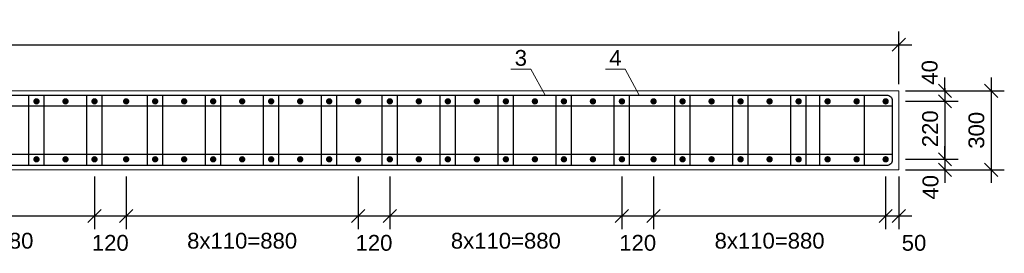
# Model space of a CAD drawing. Extents: x 341 to 3230, y 867 to 1366.
# Tile 3 of 26: x 559 to 708, y 881 to 916. Entities that reach past the tile are written whole.
import ezdxf
from ezdxf.enums import TextEntityAlignment as Align

# ---------------------------------------------------------------- set-up
doc = ezdxf.new("R2010")
doc.units = 0
doc.layers.get('0').update_dxf_attribs({"linetype": 'CONTINUOUS'})
doc.layers.get('Defpoints').update_dxf_attribs({"linetype": 'CONTINUOUS'})
for name, color, linetype, lineweight in [('0.09mm', 2, 'CONTINUOUS', 9), ('0.13mm', 140, 'CONTINUOUS', 13), ('0.25mm', 1, 'CONTINUOUS', 25)]:
    doc.layers.add(name, color=color, linetype=linetype, lineweight=lineweight)
doc.styles.add('ARIAL', font='arial.ttf')
doc.dimstyles.new('MD_e25', dxfattribs={"dimtxt": 2.4, "dimasz": 2, "dimexe": 2, "dimexo": 1, "dimgap": 1, "dimtad": 1, "dimdec": 4, "dimlfac": 25, "dimdsep": 46, "dimtxsty": 'ARIAL', "dimblk1": 'OBLIQUE', "dimblk2": 'OBLIQUE', "dimsah": 1, "dimcen": -2.5, "dimdle": 2, "dimadec": 0, "dimazin": 0, "dimtfac": 1, "dimtdec": 4, "dimtmove": 2, "dimatfit": 3, "dimldrblk": 'OBLIQUE', "dimfxl": 1, "dimtolj": 1, "dimtzin": 0, "dimarcsym": 0})

# ---------------------------------------------------------------- blocks, each defined once
blk = doc.blocks.new('_OBLIQUE')
at = {"color": 0, "linetype": 'ByBlock'}
blk.add_line((-0.5, -0.5), (0.5, 0.5), dxfattribs=at)
blk = doc.blocks.new('*D41')
at = {"layer": '0.09mm', "color": 0, "lineweight": -2, "transparency": 16777216}
for p, q in [((698.87, 905.39), (698.87, 907.39)), ((692.87, 905.39), (700.87, 905.39)), ((698.87, 905.39), (698.87, 903.79)), ((692.87, 903.79), (700.87, 903.79)), ((698.87, 903.79), (698.87, 901.79))]:
    blk.add_line(p, q, dxfattribs=at)
at = {"layer": 'Defpoints', "color": 0, "transparency": 16777216}
for p in [(691.87, 905.39), (691.87, 903.79), (698.87, 903.79)]:
    blk.add_point(p, dxfattribs=at)
at = {"layer": '0.09mm', "color": 0, "lineweight": -2, "transparency": 16777216, "xscale": 2, "yscale": 2, "zscale": 2}
for p, rotation in [((698.87, 905.39), 270), ((698.87, 903.79), 90)]:
    blk.add_blockref('_OBLIQUE', p, dxfattribs=dict(at, rotation=rotation))
at = {"layer": '0.09mm', "color": 0, "transparency": 16777216, "insert": (696.56, 908.18), "char_height": 2.4, "attachment_point": 5, "rotation": 90, "style": 'ARIAL'}
blk.add_mtext('\\A1;40', dxfattribs=at)
blk = doc.blocks.new('*D42')
at = {"layer": '0.09mm', "color": 0, "lineweight": -2, "transparency": 16777216}
for p, q in [((698.87, 905.79), (698.87, 892.99)), ((692.87, 903.79), (700.87, 903.79)), ((692.87, 894.99), (700.87, 894.99))]:
    blk.add_line(p, q, dxfattribs=at)
at = {"layer": 'Defpoints', "color": 0, "transparency": 16777216}
for p in [(691.87, 903.79), (691.87, 894.99), (698.87, 894.99)]:
    blk.add_point(p, dxfattribs=at)
at = {"layer": '0.09mm', "color": 0, "lineweight": -2, "transparency": 16777216, "xscale": 2, "yscale": 2, "zscale": 2}
for p, rotation in [((698.87, 903.79), 90), ((698.87, 894.99), 270)]:
    blk.add_blockref('_OBLIQUE', p, dxfattribs=dict(at, rotation=rotation))
at = {"layer": '0.09mm', "color": 0, "transparency": 16777216, "insert": (696.63, 899.62), "char_height": 2.4, "attachment_point": 5, "rotation": 90, "style": 'ARIAL'}
blk.add_mtext('\\A1;220', dxfattribs=at)
blk = doc.blocks.new('*D43')
at = {"layer": '0.09mm', "color": 0, "lineweight": -2, "transparency": 16777216}
for p, q in [((698.87, 894.99), (698.87, 896.99)), ((692.87, 894.99), (700.87, 894.99)), ((698.87, 894.99), (698.87, 893.39)), ((692.87, 893.39), (700.87, 893.39)), ((698.87, 893.39), (698.87, 891.39))]:
    blk.add_line(p, q, dxfattribs=at)
at = {"layer": 'Defpoints', "color": 0, "transparency": 16777216}
for p in [(691.87, 894.99), (691.87, 893.39), (698.87, 893.39)]:
    blk.add_point(p, dxfattribs=at)
at = {"layer": '0.09mm', "color": 0, "lineweight": -2, "transparency": 16777216, "xscale": 2, "yscale": 2, "zscale": 2}
for p, rotation in [((698.87, 894.99), 270), ((698.87, 893.39), 90)]:
    blk.add_blockref('_OBLIQUE', p, dxfattribs=dict(at, rotation=rotation))
at = {"layer": '0.09mm', "color": 0, "transparency": 16777216, "insert": (696.69, 890.74), "char_height": 2.4, "attachment_point": 5, "rotation": 90, "style": 'ARIAL'}
blk.add_mtext('\\A1;40', dxfattribs=at)
blk = doc.blocks.new('*D44')
at = {"layer": '0.09mm', "color": 0, "lineweight": -2, "transparency": 16777216}
for p, q in [((705.87, 907.39), (705.87, 891.39)), ((692.87, 905.39), (707.87, 905.39)), ((692.87, 893.39), (707.87, 893.39))]:
    blk.add_line(p, q, dxfattribs=at)
at = {"layer": 'Defpoints', "color": 0, "transparency": 16777216}
for p in [(691.87, 905.39), (691.87, 893.39), (705.87, 893.39)]:
    blk.add_point(p, dxfattribs=at)
at = {"layer": '0.09mm', "color": 0, "lineweight": -2, "transparency": 16777216, "xscale": 2, "yscale": 2, "zscale": 2}
for p, rotation in [((705.87, 905.39), 90), ((705.87, 893.39), 270)]:
    blk.add_blockref('_OBLIQUE', p, dxfattribs=dict(at, rotation=rotation))
at = {"layer": '0.09mm', "color": 0, "transparency": 16777216, "insert": (703.65, 899.39), "char_height": 2.4, "attachment_point": 5, "rotation": 90, "style": 'ARIAL'}
blk.add_mtext('\\A1;300', dxfattribs=at)
blk = doc.blocks.new('*D58')
at = {"layer": '0.09mm', "color": 0, "lineweight": -2, "transparency": 16777216}
for p, q in [((534.67, 892.39), (534.67, 884.39)), ((569.87, 892.39), (569.87, 884.39)), ((532.67, 886.39), (571.87, 886.39))]:
    blk.add_line(p, q, dxfattribs=at)
at = {"layer": 'Defpoints', "color": 0, "transparency": 16777216}
for p in [(534.67, 893.39), (569.87, 893.39), (569.87, 886.39)]:
    blk.add_point(p, dxfattribs=at)
at = {"layer": '0.09mm', "color": 0, "lineweight": -2, "transparency": 16777216, "xscale": 2, "yscale": 2, "zscale": 2, "rotation": 180}
blk.add_blockref('_OBLIQUE', (534.67, 886.39), dxfattribs=at)
at = {"layer": '0.09mm', "color": 0, "lineweight": -2, "transparency": 16777216, "xscale": 2, "yscale": 2, "zscale": 2}
blk.add_blockref('_OBLIQUE', (569.87, 886.39), dxfattribs=at)
at = {"layer": '0.09mm', "color": 0, "transparency": 16777216, "insert": (552.27, 882.61), "char_height": 2.4, "attachment_point": 5, "style": 'ARIAL'}
blk.add_mtext('\\A1;8x110=880', dxfattribs=at)
blk = doc.blocks.new('*D59')
at = {"layer": '0.09mm', "color": 0, "lineweight": -2, "transparency": 16777216}
for p, q in [((569.87, 892.39), (569.87, 884.39)), ((574.67, 892.39), (574.67, 884.39)), ((567.87, 886.39), (576.67, 886.39))]:
    blk.add_line(p, q, dxfattribs=at)
at = {"layer": 'Defpoints', "color": 0, "transparency": 16777216}
for p in [(569.87, 893.39), (574.67, 893.39), (574.67, 886.39)]:
    blk.add_point(p, dxfattribs=at)
at = {"layer": '0.09mm', "color": 0, "lineweight": -2, "transparency": 16777216, "xscale": 2, "yscale": 2, "zscale": 2, "rotation": 180}
blk.add_blockref('_OBLIQUE', (569.87, 886.39), dxfattribs=at)
at = {"layer": '0.09mm', "color": 0, "lineweight": -2, "transparency": 16777216, "xscale": 2, "yscale": 2, "zscale": 2}
blk.add_blockref('_OBLIQUE', (574.67, 886.39), dxfattribs=at)
at = {"layer": '0.09mm', "color": 0, "transparency": 16777216, "insert": (572.27, 882.29), "char_height": 2.4, "attachment_point": 5, "style": 'ARIAL'}
blk.add_mtext('\\A1;120', dxfattribs=at)
blk = doc.blocks.new('*D60')
at = {"layer": '0.09mm', "color": 0, "lineweight": -2, "transparency": 16777216}
for p, q in [((574.67, 892.39), (574.67, 884.39)), ((609.87, 892.39), (609.87, 884.39)), ((572.67, 886.39), (611.87, 886.39))]:
    blk.add_line(p, q, dxfattribs=at)
at = {"layer": 'Defpoints', "color": 0, "transparency": 16777216}
for p in [(574.67, 893.39), (609.87, 893.39), (609.87, 886.39)]:
    blk.add_point(p, dxfattribs=at)
at = {"layer": '0.09mm', "color": 0, "lineweight": -2, "transparency": 16777216, "xscale": 2, "yscale": 2, "zscale": 2, "rotation": 180}
blk.add_blockref('_OBLIQUE', (574.67, 886.39), dxfattribs=at)
at = {"layer": '0.09mm', "color": 0, "lineweight": -2, "transparency": 16777216, "xscale": 2, "yscale": 2, "zscale": 2}
blk.add_blockref('_OBLIQUE', (609.87, 886.39), dxfattribs=at)
at = {"layer": '0.09mm', "color": 0, "transparency": 16777216, "insert": (592.27, 882.61), "char_height": 2.4, "attachment_point": 5, "style": 'ARIAL'}
blk.add_mtext('\\A1;8x110=880', dxfattribs=at)
blk = doc.blocks.new('*D61')
at = {"layer": '0.09mm', "color": 0, "lineweight": -2, "transparency": 16777216}
for p, q in [((609.87, 892.39), (609.87, 884.39)), ((614.67, 892.39), (614.67, 884.39)), ((607.87, 886.39), (616.67, 886.39))]:
    blk.add_line(p, q, dxfattribs=at)
at = {"layer": 'Defpoints', "color": 0, "transparency": 16777216}
for p in [(609.87, 893.39), (614.67, 893.39), (614.67, 886.39)]:
    blk.add_point(p, dxfattribs=at)
at = {"layer": '0.09mm', "color": 0, "lineweight": -2, "transparency": 16777216, "xscale": 2, "yscale": 2, "zscale": 2, "rotation": 180}
blk.add_blockref('_OBLIQUE', (609.87, 886.39), dxfattribs=at)
at = {"layer": '0.09mm', "color": 0, "lineweight": -2, "transparency": 16777216, "xscale": 2, "yscale": 2, "zscale": 2}
blk.add_blockref('_OBLIQUE', (614.67, 886.39), dxfattribs=at)
at = {"layer": '0.09mm', "color": 0, "transparency": 16777216, "insert": (612.27, 882.29), "char_height": 2.4, "attachment_point": 5, "style": 'ARIAL'}
blk.add_mtext('\\A1;120', dxfattribs=at)
blk = doc.blocks.new('*D62')
at = {"layer": '0.09mm', "color": 0, "lineweight": -2, "transparency": 16777216}
for p, q in [((614.67, 892.39), (614.67, 884.39)), ((649.87, 892.39), (649.87, 884.39)), ((612.67, 886.39), (651.87, 886.39))]:
    blk.add_line(p, q, dxfattribs=at)
at = {"layer": 'Defpoints', "color": 0, "transparency": 16777216}
for p in [(614.67, 893.39), (649.87, 893.39), (649.87, 886.39)]:
    blk.add_point(p, dxfattribs=at)
at = {"layer": '0.09mm', "color": 0, "lineweight": -2, "transparency": 16777216, "xscale": 2, "yscale": 2, "zscale": 2, "rotation": 180}
blk.add_blockref('_OBLIQUE', (614.67, 886.39), dxfattribs=at)
at = {"layer": '0.09mm', "color": 0, "lineweight": -2, "transparency": 16777216, "xscale": 2, "yscale": 2, "zscale": 2}
blk.add_blockref('_OBLIQUE', (649.87, 886.39), dxfattribs=at)
at = {"layer": '0.09mm', "color": 0, "transparency": 16777216, "insert": (632.27, 882.61), "char_height": 2.4, "attachment_point": 5, "style": 'ARIAL'}
blk.add_mtext('\\A1;8x110=880', dxfattribs=at)
blk = doc.blocks.new('*D63')
at = {"layer": '0.09mm', "color": 0, "lineweight": -2, "transparency": 16777216}
for p, q in [((649.87, 892.39), (649.87, 884.39)), ((654.67, 892.39), (654.67, 884.39)), ((647.87, 886.39), (656.67, 886.39))]:
    blk.add_line(p, q, dxfattribs=at)
at = {"layer": 'Defpoints', "color": 0, "transparency": 16777216}
for p in [(649.87, 893.39), (654.67, 893.39), (654.67, 886.39)]:
    blk.add_point(p, dxfattribs=at)
at = {"layer": '0.09mm', "color": 0, "lineweight": -2, "transparency": 16777216, "xscale": 2, "yscale": 2, "zscale": 2, "rotation": 180}
blk.add_blockref('_OBLIQUE', (649.87, 886.39), dxfattribs=at)
at = {"layer": '0.09mm', "color": 0, "lineweight": -2, "transparency": 16777216, "xscale": 2, "yscale": 2, "zscale": 2}
blk.add_blockref('_OBLIQUE', (654.67, 886.39), dxfattribs=at)
at = {"layer": '0.09mm', "color": 0, "transparency": 16777216, "insert": (652.27, 882.29), "char_height": 2.4, "attachment_point": 5, "style": 'ARIAL'}
blk.add_mtext('\\A1;120', dxfattribs=at)
blk = doc.blocks.new('*D64')
at = {"layer": '0.09mm', "color": 0, "lineweight": -2, "transparency": 16777216}
for p, q in [((689.87, 892.39), (689.87, 884.39)), ((691.87, 892.39), (691.87, 884.39)), ((687.87, 886.39), (693.87, 886.39))]:
    blk.add_line(p, q, dxfattribs=at)
at = {"layer": 'Defpoints', "color": 0, "transparency": 16777216}
for p in [(689.87, 893.39), (691.87, 893.39), (691.87, 886.39)]:
    blk.add_point(p, dxfattribs=at)
at = {"layer": '0.09mm', "color": 0, "lineweight": -2, "transparency": 16777216, "xscale": 2, "yscale": 2, "zscale": 2, "rotation": 180}
blk.add_blockref('_OBLIQUE', (689.87, 886.39), dxfattribs=at)
at = {"layer": '0.09mm', "color": 0, "lineweight": -2, "transparency": 16777216, "xscale": 2, "yscale": 2, "zscale": 2}
blk.add_blockref('_OBLIQUE', (691.87, 886.39), dxfattribs=at)
at = {"layer": '0.09mm', "color": 0, "transparency": 16777216, "insert": (694.18, 882.29), "char_height": 2.4, "attachment_point": 5, "style": 'ARIAL'}
blk.add_mtext('\\A1;50', dxfattribs=at)
blk = doc.blocks.new('*D65')
at = {"layer": '0.09mm', "color": 0, "lineweight": -2, "transparency": 16777216}
for p, q in [((372.67, 906.39), (372.67, 914.39)), ((691.87, 906.39), (691.87, 914.39)), ((370.67, 912.39), (693.87, 912.39))]:
    blk.add_line(p, q, dxfattribs=at)
at = {"layer": 'Defpoints', "color": 0, "transparency": 16777216}
for p in [(691.87, 912.39), (372.67, 905.39), (691.87, 905.39)]:
    blk.add_point(p, dxfattribs=at)
at = {"layer": '0.09mm', "color": 0, "lineweight": -2, "transparency": 16777216, "xscale": 2, "yscale": 2, "zscale": 2, "rotation": 180}
blk.add_blockref('_OBLIQUE', (372.67, 912.39), dxfattribs=at)
at = {"layer": '0.09mm', "color": 0, "lineweight": -2, "transparency": 16777216, "xscale": 2, "yscale": 2, "zscale": 2}
blk.add_blockref('_OBLIQUE', (691.87, 912.39), dxfattribs=at)
at = {"layer": '0.09mm', "color": 0, "transparency": 16777216, "insert": (532.27, 914.61), "char_height": 2.4, "attachment_point": 5, "style": 'ARIAL'}
blk.add_mtext('\\A1;7980', dxfattribs=at)
blk = doc.blocks.new('*D66')
at = {"layer": '0.09mm', "color": 0, "lineweight": -2, "transparency": 16777216}
for p, q in [((654.67, 892.39), (654.67, 884.39)), ((689.87, 892.39), (689.87, 884.39)), ((652.67, 886.39), (691.87, 886.39))]:
    blk.add_line(p, q, dxfattribs=at)
at = {"layer": 'Defpoints', "color": 0, "transparency": 16777216}
for p in [(654.67, 893.39), (689.87, 893.39), (689.87, 886.39)]:
    blk.add_point(p, dxfattribs=at)
at = {"layer": '0.09mm', "color": 0, "lineweight": -2, "transparency": 16777216, "xscale": 2, "yscale": 2, "zscale": 2, "rotation": 180}
blk.add_blockref('_OBLIQUE', (654.67, 886.39), dxfattribs=at)
at = {"layer": '0.09mm', "color": 0, "lineweight": -2, "transparency": 16777216, "xscale": 2, "yscale": 2, "zscale": 2}
blk.add_blockref('_OBLIQUE', (689.87, 886.39), dxfattribs=at)
at = {"layer": '0.09mm', "color": 0, "transparency": 16777216, "insert": (672.27, 882.61), "char_height": 2.4, "attachment_point": 5, "style": 'ARIAL'}
blk.add_mtext('\\A1;8x110=880', dxfattribs=at)

msp = doc.modelspace()

# ---------------------------------------------------------------- linework, layer by layer
at = {"const_width": 0.48}
for points in [[(560.8341285, 903.7855325, -1), (561.3141285, 903.7855325, -1)], [(565.2341285, 903.7855325, -1), (565.7141285, 903.7855325, -1)], [(569.6341285, 903.7855325, -1), (570.1141285, 903.7855325, -1)], [(574.4341285, 903.7855325, -1), (574.9141285, 903.7855325, -1)], [(578.8341285, 903.7855325, -1), (579.3141285, 903.7855325, -1)], [(583.2341285, 903.7855325, -1), (583.7141285, 903.7855325, -1)], [(587.6341285, 903.7855325, -1), (588.1141285, 903.7855325, -1)], [(592.0341285, 903.7855325, -1), (592.5141285, 903.7855325, -1)], [(596.4341285, 903.7855325, -1), (596.9141285, 903.7855325, -1)], [(600.8341285, 903.7855325, -1), (601.3141285, 903.7855325, -1)], [(605.2341285, 903.7855325, -1), (605.7141285, 903.7855325, -1)], [(609.6341285, 903.7855325, -1), (610.1141285, 903.7855325, -1)], [(614.4341285, 903.7855325, -1), (614.9141285, 903.7855325, -1)], [(618.8341285, 903.7855325, -1), (619.3141285, 903.7855325, -1)], [(623.2341285, 903.7855325, -1), (623.7141285, 903.7855325, -1)], [(627.6341285, 903.7855325, -1), (628.1141285, 903.7855325, -1)], [(632.0341285, 903.7855325, -1), (632.5141285, 903.7855325, -1)], [(636.4341285, 903.7855325, -1), (636.9141285, 903.7855325, -1)], [(640.8341285, 903.7855325, -1), (641.3141285, 903.7855325, -1)], [(645.2341285, 903.7855325, -1), (645.7141285, 903.7855325, -1)], [(649.6341285, 903.7855325, -1), (650.1141285, 903.7855325, -1)], [(654.4341285, 903.7855325, -1), (654.9141285, 903.7855325, -1)], [(658.8341285, 903.7855325, -1), (659.3141285, 903.7855325, -1)], [(663.2341285, 903.7855325, -1), (663.7141285, 903.7855325, -1)], [(667.6341285, 903.7855325, -1), (668.1141285, 903.7855325, -1)], [(672.0341285, 903.7855325, -1), (672.5141285, 903.7855325, -1)], [(676.4341285, 903.7855325, -1), (676.9141285, 903.7855325, -1)], [(680.8341285, 903.7855325, -1), (681.3141285, 903.7855325, -1)], [(685.2341285, 903.7855325, -1), (685.7141285, 903.7855325, -1)], [(689.6341285, 903.7855325, -1), (690.1141285, 903.7855325, -1)], [(560.8341285, 894.9855325, 1), (561.3141285, 894.9855325, 1)], [(565.2341285, 894.9855325, 1), (565.7141285, 894.9855325, 1)], [(569.6341285, 894.9855325, 1), (570.1141285, 894.9855325, 1)], [(574.4341285, 894.9855325, 1), (574.9141285, 894.9855325, 1)], [(578.8341285, 894.9855325, 1), (579.3141285, 894.9855325, 1)], [(583.2341285, 894.9855325, 1), (583.7141285, 894.9855325, 1)], [(587.6341285, 894.9855325, 1), (588.1141285, 894.9855325, 1)], [(592.0341285, 894.9855325, 1), (592.5141285, 894.9855325, 1)], [(596.4341285, 894.9855325, 1), (596.9141285, 894.9855325, 1)], [(600.8341285, 894.9855325, 1), (601.3141285, 894.9855325, 1)], [(605.2341285, 894.9855325, 1), (605.7141285, 894.9855325, 1)], [(609.6341285, 894.9855325, 1), (610.1141285, 894.9855325, 1)], [(614.4341285, 894.9855325, 1), (614.9141285, 894.9855325, 1)], [(618.8341285, 894.9855325, 1), (619.3141285, 894.9855325, 1)], [(623.2341285, 894.9855325, 1), (623.7141285, 894.9855325, 1)], [(627.6341285, 894.9855325, 1), (628.1141285, 894.9855325, 1)], [(632.0341285, 894.9855325, 1), (632.5141285, 894.9855325, 1)], [(636.4341285, 894.9855325, 1), (636.9141285, 894.9855325, 1)], [(640.8341285, 894.9855325, 1), (641.3141285, 894.9855325, 1)], [(645.2341285, 894.9855325, 1), (645.7141285, 894.9855325, 1)], [(649.6341285, 894.9855325, 1), (650.1141285, 894.9855325, 1)], [(654.4341285, 894.9855325, 1), (654.9141285, 894.9855325, 1)], [(658.8341285, 894.9855325, 1), (659.3141285, 894.9855325, 1)], [(663.2341285, 894.9855325, 1), (663.7141285, 894.9855325, 1)], [(667.6341285, 894.9855325, 1), (668.1141285, 894.9855325, 1)], [(672.0341285, 894.9855325, 1), (672.5141285, 894.9855325, 1)], [(676.4341285, 894.9855325, 1), (676.9141285, 894.9855325, 1)], [(680.8341285, 894.9855325, 1), (681.3141285, 894.9855325, 1)], [(685.2341285, 894.9855325, 1), (685.7141285, 894.9855325, 1)], [(689.6341285, 894.9855325, 1), (690.1141285, 894.9855325, 1)]]:
    msp.add_lwpolyline(points, format="xyb", close=True, dxfattribs=at)
at = {"layer": '0.09mm', "ltscale": 4}
for p, q in [((636.0335295, 908.680915), (633.0335295, 908.680915)), ((650.3844028, 908.680915), (647.3844028, 908.680915))]:
    msp.add_line(p, q, dxfattribs=at)
for points in [[(636.0335295, 908.680915), (638.2542649, 904.7198432)], [(650.3844028, 908.680915), (652.4915573, 904.7198432)]]:
    msp.add_lwpolyline(points, dxfattribs=at)
at = {"layer": '0.13mm'}
for points in [[(372.6741285, 905.3855325), (691.8741285, 905.3855325)], [(691.8741285, 893.3855325), (691.8741285, 905.3855325)], [(372.6741285, 893.3855325), (691.8741285, 893.3855325)]]:
    msp.add_lwpolyline(points, dxfattribs=at)
at = {"layer": '0.25mm'}
msp.add_lwpolyline([(690.8741285, 894.8512218, -0.4142135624), (690.0741285, 894.0512218), (374.4741285, 894.0512218, -0.4142135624), (373.6741285, 894.8512218), (373.6741285, 903.9198432, -0.4142135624), (374.4741285, 904.7198432), (690.0741285, 904.7198432, -0.4142135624), (690.8741285, 903.9198432), (690.8741285, 894.8512218)], format="xyb", dxfattribs=at)
for points in [[(559.9051356, 894.0512218), (559.9051356, 904.7198432)], [(562.2431214, 894.0512218), (562.2431214, 904.7198432)], [(568.7051356, 894.0512218), (568.7051356, 904.7198432)], [(571.0431214, 894.0512218), (571.0431214, 904.7198432)], [(577.9051356, 894.0512218), (577.9051356, 904.7198432)], [(580.2431214, 894.0512218), (580.2431214, 904.7198432)], [(586.7051356, 894.0512218), (586.7051356, 904.7198432)], [(589.0431214, 894.0512218), (589.0431214, 904.7198432)], [(595.5051356, 894.0512218), (595.5051356, 904.7198432)], [(597.8431214, 894.0512218), (597.8431214, 904.7198432)], [(604.3051356, 894.0512218), (604.3051356, 904.7198432)], [(606.6431214, 894.0512218), (606.6431214, 904.7198432)], [(613.5051356, 894.0512218), (613.5051356, 904.7198432)], [(615.8431214, 894.0512218), (615.8431214, 904.7198432)], [(622.3051356, 894.0512218), (622.3051356, 904.7198432)], [(624.6431214, 894.0512218), (624.6431214, 904.7198432)], [(631.1051356, 894.0512218), (631.1051356, 904.7198432)], [(633.4431214, 894.0512218), (633.4431214, 904.7198432)], [(639.9051356, 894.0512218), (639.9051356, 904.7198432)], [(642.2431214, 894.0512218), (642.2431214, 904.7198432)], [(648.7051356, 894.0512218), (648.7051356, 904.7198432)], [(651.0431214, 894.0512218), (651.0431214, 904.7198432)], [(657.9051356, 894.0512218), (657.9051356, 904.7198432)], [(660.2431214, 894.0512218), (660.2431214, 904.7198432)], [(666.7051356, 894.0512218), (666.7051356, 904.7198432)], [(669.0431214, 894.0512218), (669.0431214, 904.7198432)], [(675.5051356, 894.0512218), (675.5051356, 904.7198432)], [(677.8431214, 894.0512218), (677.8431214, 904.7198432)], [(679.9051356, 894.0512218), (679.9051356, 904.7198432)], [(686.6431214, 894.0512218), (686.6431214, 904.7198432)], [(690.8741285, 903.0371234), (373.6741285, 903.0371234)], [(690.8741285, 895.7339416), (373.6741285, 895.7339416)]]:
    msp.add_lwpolyline(points, dxfattribs=at)

# ---------------------------------------------------------------- texts
at = {"style": 'ARIAL'}
for s, p in [('3', (634.5425336, 909.18541)), ('4', (648.8934069, 909.18541))]:
    msp.add_text(s, height=2.4, dxfattribs=at).set_placement(p, align=Align.CENTER)

# ---------------------------------------------------------------- dimensions: what is measured, and where the dimension line sits
at = {"layer": '0.09mm'}
dim = msp.add_linear_dim(base=(691.8741285, 912.3855325), p1=(372.6741285, 905.3855325), p2=(691.8741285, 905.3855325), dimstyle='MD_e25', dxfattribs=at)
dim.commit()
dim.dimension.update_dxf_attribs({"geometry": '*D65', "text_midpoint": (532.2741285, 914.6109077)})
for base, p1, p2, picture, middle in [((698.8741285, 903.7855325), (691.8741285, 905.3855325), (691.8741285, 903.7855325), '*D41', (696.5589478, 908.1751936)), ((698.8741285, 894.9855325), (691.8741285, 903.7855325), (691.8741285, 894.9855325), '*D42', (696.6265749, 899.6194036)), ((698.8741285, 893.3855325), (691.8741285, 894.9855325), (691.8741285, 893.3855325), '*D43', (696.6942049, 890.7394939))]:
    dim = msp.add_linear_dim(base=base, p1=p1, p2=p2, angle=90, dimstyle='MD_e25', dxfattribs=at)
    dim.commit()
    dim.dimension.update_dxf_attribs({"geometry": picture, "text_midpoint": middle, "dimtype": 160})
dim = msp.add_linear_dim(base=(705.8741285, 893.3855325), p1=(691.8741285, 905.3855325), p2=(691.8741285, 893.3855325), angle=90, dimstyle='MD_e25', dxfattribs=at)
dim.commit()
dim.dimension.update_dxf_attribs({"geometry": '*D44', "text_midpoint": (703.6479348, 899.3855325)})
for base, p1, p2, picture, middle in [((569.8741285, 886.3855325), (534.6741285, 893.3855325), (569.8741285, 893.3855325), '*D58', (552.2741285, 882.6056741)), ((609.8741285, 886.3855325), (574.6741285, 893.3855325), (609.8741285, 893.3855325), '*D60', (592.2741285, 882.6056741)), ((649.8741285, 886.3855325), (614.6741285, 893.3855325), (649.8741285, 893.3855325), '*D62', (632.2741285, 882.6056741)), ((689.8741285, 886.3855325), (654.6741285, 893.3855325), (689.8741285, 893.3855325), '*D66', (672.2741285, 882.6056741))]:
    dim = msp.add_linear_dim(base=base, p1=p1, p2=p2, text='8x110=<>', dimstyle='MD_e25', dxfattribs=at)
    dim.commit()
    dim.dimension.update_dxf_attribs({"geometry": picture, "text_midpoint": middle, "dimtype": 160})
for base, p1, p2, picture, middle in [((574.6741285, 886.3855325), (569.8741285, 893.3855325), (574.6741285, 893.3855325), '*D59', (572.2741285, 882.2876319)), ((614.6741285, 886.3855325), (609.8741285, 893.3855325), (614.6741285, 893.3855325), '*D61', (612.2741285, 882.2876319)), ((654.6741285, 886.3855325), (649.8741285, 893.3855325), (654.6741285, 893.3855325), '*D63', (652.2741285, 882.2876319)), ((691.8741285, 886.3855325), (689.8741285, 893.3855325), (691.8741285, 893.3855325), '*D64', (694.1778993, 882.2876319))]:
    dim = msp.add_linear_dim(base=base, p1=p1, p2=p2, dimstyle='MD_e25', dxfattribs=at)
    dim.commit()
    dim.dimension.update_dxf_attribs({"geometry": picture, "text_midpoint": middle, "dimtype": 160})

doc.saveas('drawing.dxf')
